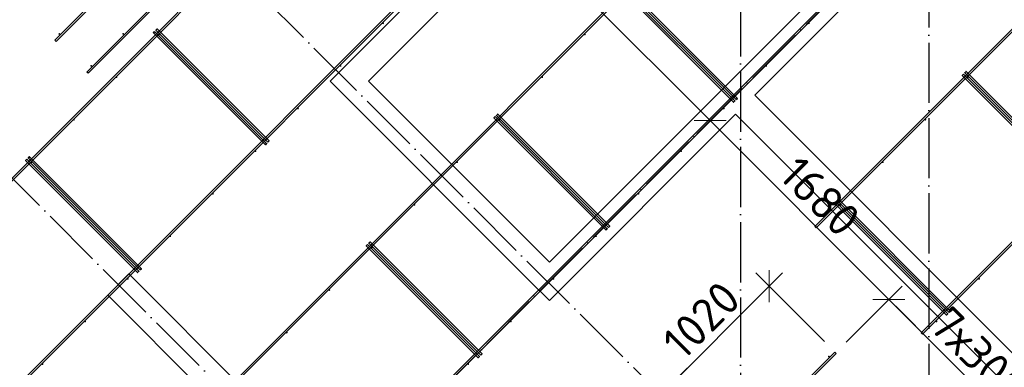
# Model space of a CAD drawing. Header units: millimetres. Extents: x -3483 to 105345, y -283423 to 72284.
# Tile 100 of 155: x 89111 to 95652, y 11119 to 13427. Entities that reach past the tile are written whole.
import ezdxf

# ---------------------------------------------------------------- set-up
doc = ezdxf.new("R2010")
doc.units = ezdxf.units.MM
doc.header["$PDMODE"] = 65
doc.linetypes.add('______11', pattern=[500, 400, -50, 0, -50])
doc.linetypes.add('______5', pattern=[1100, 800, -100, 100, -100])
for name, color, linetype, lineweight in [('Арм.стержн. Доп. арматура', 180, 'Continuous', 35), ('Колонна (2)', 7, 'Continuous', 35), ('Размерная линия_ общее', 7, 'Continuous', 13), ('Стена_ общее', 7, 'Continuous', 35)]:
    doc.layers.add(name, color=color, linetype=linetype, lineweight=lineweight)
doc.layers.add('Арм.стержн. Фиксатор', color=7, linetype='Continuous', lineweight=35, true_color=0x501e0f)
doc.layers.add('Осевая линия_ общее', color=7, linetype='______5', lineweight=13, true_color=0xa0a0a0)
doc.styles.add('ISOCPEUR', font='ISOCPEUR')
doc.dimstyles.new('DIMSTYLE_4', dxfattribs={"dimtxt": 220, "dimasz": 250, "dimexe": 0, "dimexo": 0, "dimgap": 110, "dimtad": 2, "dimdec": 0, "dimrnd": 5, "dimzin": 12, "dimdsep": 46, "dimtxsty": 'ISOCPEUR', "dimblk1": 'ALL_ML_STRICH', "dimblk2": 'ALL_ML_STRICH', "dimsah": 1, "dimcen": 0, "dimclrd": 7, "dimclre": 256, "dimclrt": 7, "dimadec": 0, "dimazin": 0, "dimtfac": 1, "dimtdec": 0, "dimtix": 1, "dimtmove": 2, "dimatfit": 3, "dimfxl": 0, "dimtzin": 0, "dimlwd": 0, "dimlwe": -3, "dimarcsym": 0})

# ---------------------------------------------------------------- blocks, each defined once
blk = doc.blocks.new('СЛОЖНЫЙ_ОБЪЕКТ_2')
at = {"layer": 'Колонна (2)', "color": 9, "lineweight": -3, "true_color": 0xc7c7c7, "transparency": 33554687}
for p, q in [((89836.5, 11739), (89695.1, 11597.6)), ((90861.8, 10713.7), (89836.5, 11739)), ((89695.1, 11597.6), (90720.4, 10572.3))]:
    blk.add_line(p, q, dxfattribs=at)
at = {"layer": 'Стена_ общее', "color": 9, "linetype": 'Continuous', "lineweight": -3, "true_color": 0xc7c7c7, "transparency": 33554687}
for p, q in [((93181.1, 15027.1), (91300.2, 13146.2)), ((91427.5, 13018.9), (93308.4, 14899.8)), ((94510.5, 13697.7), (92629.6, 11816.8)), ((93994.3, 12927), (94637.8, 13570.4)), ((91300.2, 13146.2), (91172.9, 13018.9)), ((91172.9, 13018.9), (92502.3, 11689.5)), ((92629.6, 11816.8), (91427.5, 13018.9)), ((95776.2, 11145.1), (93994.3, 12927)), ((92629.6, 11562.2), (93867, 12799.7)), ((93867, 12799.7), (95648.9, 11017.8)), ((92502.3, 11689.5), (92629.6, 11562.2))]:
    blk.add_line(p, q, dxfattribs=at)
blk = doc.blocks.new('ALL_ML_STRICH')
at = {"color": 0, "linetype": 'ByBlock', "lineweight": -2}
for p, q in [((-0.3, -0.3), (0.3, 0.3)), ((0, -0.5), (0, 0.5)), ((-1, 0), (0.5, 0))]:
    blk.add_line(p, q, dxfattribs=at)
blk = doc.blocks.new('*D652')
at = {"layer": 'DEFPOINTS', "color": 7, "linetype": 'Continuous', "lineweight": 13, "transparency": 33554687}
for p in [(91469, 14984), (91116.4, 14631.1), (93635.5, 12695.4)]:
    blk.add_point(p, dxfattribs=at)
at = {"layer": 'Размерная линия_ общее', "color": 253, "linetype": 'Continuous', "lineweight": -2, "true_color": 0xa0a0a0, "transparency": 33554687}
for p, q in [((91187, 14701.8), (91469, 14984)), ((93697.4, 12757.4), (93697.4, 12757.4))]:
    blk.add_line(p, q, dxfattribs=at)
at = {"layer": 'Размерная линия_ общее', "color": 7, "linetype": 'Continuous', "lineweight": -2, "transparency": 33554687}
blk.add_line((91469, 14984), (93697.4, 12757.4), dxfattribs=at)
at = {"layer": 'Размерная линия_ общее', "color": 7, "linetype": 'Continuous', "lineweight": 13, "transparency": 33554687, "xscale": 250, "yscale": 250, "zscale": 250}
for p, rotation in [((91469, 14984), 135.0228616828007), ((93697.4, 12757.4), 315.0228616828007)]:
    blk.add_blockref('ALL_ML_STRICH', p, dxfattribs=dict(at, rotation=rotation))
at = {"layer": 'Размерная линия_ общее', "color": 7, "linetype": 'Continuous', "lineweight": 13, "transparency": 33554687, "insert": (92719.7, 13960.6), "char_height": 220, "width": 880, "attachment_point": 5, "rotation": 315.02286, "style": 'ISOCPEUR'}
blk.add_mtext('\\A1;{3150}', dxfattribs=at)
blk = doc.blocks.new('*D653')
at = {"layer": 'DEFPOINTS', "color": 7, "linetype": 'Continuous', "lineweight": 13, "transparency": 33554687}
for p in [(93697.4, 12757.4), (93635.5, 12695.4), (94531.2, 11215.3)]:
    blk.add_point(p, dxfattribs=at)
at = {"layer": 'Размерная линия_ общее', "color": 253, "linetype": 'Continuous', "lineweight": -2, "true_color": 0xa0a0a0, "transparency": 33554687}
for p, q in [((93697.4, 12757.4), (93697.4, 12757.4)), ((94601.9, 11286.1), (94885.7, 11570.1))]:
    blk.add_line(p, q, dxfattribs=at)
at = {"layer": 'Размерная линия_ общее', "color": 7, "linetype": 'Continuous', "lineweight": -2, "transparency": 33554687}
blk.add_line((93697.4, 12757.4), (94885.7, 11570.1), dxfattribs=at)
at = {"layer": 'Размерная линия_ общее', "color": 7, "linetype": 'Continuous', "lineweight": 13, "transparency": 33554687, "xscale": 250, "yscale": 250, "zscale": 250}
for p, rotation in [((93697.4, 12757.4), 135.0228616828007), ((94885.7, 11570.1), 315.0228616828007)]:
    blk.add_blockref('ALL_ML_STRICH', p, dxfattribs=dict(at, rotation=rotation))
at = {"layer": 'Размерная линия_ общее', "color": 7, "linetype": 'Continuous', "lineweight": 13, "transparency": 33554687, "insert": (94428, 12253.6), "char_height": 220, "width": 880, "attachment_point": 5, "rotation": 315.02286, "style": 'ISOCPEUR'}
blk.add_mtext('\\A1;{1680}', dxfattribs=at)
blk = doc.blocks.new('*D654')
at = {"layer": 'DEFPOINTS', "color": 7, "linetype": 'Continuous', "lineweight": 13, "transparency": 33554687}
for p in [(94885.7, 11570.1), (94531.2, 11215.3), (96016.1, 9730.4)]:
    blk.add_point(p, dxfattribs=at)
at = {"layer": 'Размерная линия_ общее', "color": 253, "linetype": 'Continuous', "lineweight": -2, "true_color": 0xa0a0a0, "transparency": 33554687}
for p, q in [((94601.9, 11286.1), (94885.7, 11570.1)), ((96086.8, 9801.1), (96371.2, 10085.8))]:
    blk.add_line(p, q, dxfattribs=at)
at = {"layer": 'Размерная линия_ общее', "color": 7, "linetype": 'Continuous', "lineweight": -2, "transparency": 33554687}
blk.add_line((94885.7, 11570.1), (96371.2, 10085.8), dxfattribs=at)
at = {"layer": 'Размерная линия_ общее', "color": 7, "linetype": 'Continuous', "lineweight": 13, "transparency": 33554687, "xscale": 250, "yscale": 250, "zscale": 250}
for p, rotation in [((94885.7, 11570.1), 135.0228616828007), ((96371.2, 10085.8), 315.0228616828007)]:
    blk.add_blockref('ALL_ML_STRICH', p, dxfattribs=dict(at, rotation=rotation))
at = {"layer": 'Размерная линия_ общее', "color": 7, "linetype": 'Continuous', "lineweight": 13, "transparency": 33554687, "insert": (95298, 11539.8), "char_height": 220, "width": 11, "attachment_point": 1, "rotation": 315.02286, "line_spacing_factor": 0.60241, "style": 'ISOCPEUR'}
blk.add_mtext('7х300=2100', dxfattribs=at)
blk = doc.blocks.new('*D671')
at = {"layer": 'DEFPOINTS', "color": 7, "linetype": 'Continuous', "lineweight": 13, "transparency": 33554687}
for p in [(94090.2, 11657.2), (94527.4, 11220), (93369, 10936)]:
    blk.add_point(p, dxfattribs=at)
at = {"layer": 'Размерная линия_ общее', "color": 7, "linetype": 'Continuous', "lineweight": -2, "transparency": 33554687}
blk.add_line((94090.2, 11657.2), (93369, 10936), dxfattribs=at)
at = {"layer": 'Размерная линия_ общее', "color": 253, "linetype": 'Continuous', "lineweight": -2, "true_color": 0xa0a0a0, "transparency": 33554687}
for p, q in [((94456.7, 11290.7), (94090.2, 11657.2)), ((93369, 10936), (93369, 10936))]:
    blk.add_line(p, q, dxfattribs=at)
at = {"layer": 'Размерная линия_ общее', "color": 7, "linetype": 'Continuous', "lineweight": 13, "transparency": 33554687, "xscale": 250, "yscale": 250, "zscale": 250}
for p, rotation in [((94090.2, 11657.2), 44.99999999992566), ((93369, 10936), 224.9999999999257)]:
    blk.add_blockref('ALL_ML_STRICH', p, dxfattribs=dict(at, rotation=rotation))
at = {"layer": 'Размерная линия_ общее', "color": 7, "linetype": 'Continuous', "lineweight": 13, "transparency": 33554687, "insert": (93639.8, 11433.1), "char_height": 220, "width": 880, "attachment_point": 5, "rotation": 45, "style": 'ISOCPEUR'}
blk.add_mtext('\\A1;{1020}', dxfattribs=at)
blk = doc.blocks.new('СЛОЖНЫЙ_ОБЪЕКТ_10')
at = {"layer": 'Осевая линия_ общее', "color": 253, "linetype": '______11', "lineweight": -3, "true_color": 0xa0a0a0, "transparency": 33554687}
for p, q in [((87969.7, 7029.7), (100704.7, 19764.7)), ((95945.9, 8359.1), (87899, 16405.9)), ((93838.7, 7595.4), (86639.2, 14794.9))]:
    blk.add_line(p, q, dxfattribs=at)

msp = doc.modelspace()

# ---------------------------------------------------------------- hatches: boundary and pattern name
at = {"layer": 'Арм.стержн. Доп. арматура', "linetype": 'Continuous', "lineweight": 35, "transparency": 33554687}
for points in [[(89380, 13332.8), (89379.6, 13335.1), (89378.3, 13337.1), (89376.3, 13338.4), (89374, 13338.8), (89371.8, 13338.4), (89369.8, 13337.1), (89368.5, 13335.1), (89368, 13332.8), (89368.5, 13330.5), (89369.8, 13328.6), (89371.8, 13327.3), (89374, 13326.8), (89376.3, 13327.3), (89378.3, 13328.6), (89379.6, 13330.5)], [(89804.3, 13332.8), (89803.9, 13335.1), (89802.6, 13337.1), (89800.6, 13338.4), (89798.3, 13338.8), (89796, 13338.4), (89794.1, 13337.1), (89792.8, 13335.1), (89792.3, 13332.8), (89792.8, 13330.5), (89794.1, 13328.6), (89796, 13327.3), (89798.3, 13326.8), (89800.6, 13327.3), (89802.6, 13328.6), (89803.9, 13330.5)], [(89592.2, 13120.7), (89591.7, 13123), (89590.4, 13125), (89588.5, 13126.3), (89586.2, 13126.7), (89583.9, 13126.3), (89581.9, 13125), (89580.6, 13123), (89580.2, 13120.7), (89580.6, 13118.4), (89581.9, 13116.5), (89583.9, 13115.2), (89586.2, 13114.7), (89588.5, 13115.2), (89590.4, 13116.5), (89591.7, 13118.4)], [(94492.4, 11190.3), (94492, 11192.6), (94490.7, 11194.6), (94488.7, 11195.9), (94486.4, 11196.3), (94484.1, 11195.9), (94482.2, 11194.6), (94480.9, 11192.6), (94480.4, 11190.3), (94480.9, 11188), (94482.2, 11186.1), (94484.1, 11184.8), (94486.4, 11184.3), (94488.7, 11184.8), (94490.7, 11186.1), (94492, 11188)]]:
    msp.add_hatch(color=22, dxfattribs=at).paths.add_polyline_path(points)
at = {"layer": 'Арм.стержн. Фиксатор', "linetype": 'Continuous', "lineweight": 35, "transparency": 33554687}
for points in [[(91531.1, 13403.3), (91530.7, 13405.6), (91529.4, 13407.6), (91527.4, 13408.9), (91525.1, 13409.3), (91522.8, 13408.9), (91520.9, 13407.6), (91519.6, 13405.6), (91519.1, 13403.3), (91519.6, 13401.1), (91520.9, 13399.1), (91522.8, 13397.8), (91525.1, 13397.3), (91527.4, 13397.8), (91529.4, 13399.1), (91530.7, 13401.1)], [(94359.6, 13403.3), (94359.1, 13405.6), (94357.8, 13407.6), (94355.9, 13408.9), (94353.6, 13409.3), (94351.3, 13408.9), (94349.3, 13407.6), (94348, 13405.6), (94347.6, 13403.3), (94348, 13401.1), (94349.3, 13399.1), (94351.3, 13397.8), (94353.6, 13397.3), (94355.9, 13397.8), (94357.8, 13399.1), (94359.1, 13401.1)], [(90042.7, 13329.1), (90042.2, 13331.4), (90040.9, 13333.3), (90039, 13334.6), (90036.7, 13335.1), (90034.4, 13334.6), (90032.4, 13333.3), (90031.1, 13331.4), (90030.7, 13329.1), (90031.1, 13326.8), (90032.4, 13324.9), (90034.4, 13323.6), (90036.7, 13323.1), (90039, 13323.6), (90040.9, 13324.9), (90042.2, 13326.8)], [(92871.1, 13329.1), (92870.6, 13331.4), (92869.3, 13333.3), (92867.4, 13334.6), (92865.1, 13335.1), (92862.8, 13334.6), (92860.9, 13333.3), (92859.6, 13331.4), (92859.1, 13329.1), (92859.6, 13326.8), (92860.9, 13324.9), (92862.8, 13323.6), (92865.1, 13323.1), (92867.4, 13323.6), (92869.3, 13324.9), (92870.6, 13326.8)], [(91248.3, 13120.5), (91247.8, 13122.8), (91246.5, 13124.7), (91244.6, 13126), (91242.3, 13126.5), (91240, 13126), (91238, 13124.7), (91236.7, 13122.8), (91236.3, 13120.5), (91236.7, 13118.2), (91238, 13116.3), (91240, 13115), (91242.3, 13114.5), (91244.6, 13115), (91246.5, 13116.3), (91247.8, 13118.2)], [(94076.7, 13120.5), (94076.3, 13122.8), (94075, 13124.7), (94073, 13126), (94070.7, 13126.5), (94068.4, 13126), (94066.5, 13124.7), (94065.2, 13122.8), (94064.7, 13120.5), (94065.2, 13118.2), (94066.5, 13116.3), (94068.4, 13115), (94070.7, 13114.5), (94073, 13115), (94075, 13116.3), (94076.3, 13118.2)], [(89759.8, 13046.3), (89759.4, 13048.6), (89758.1, 13050.5), (89756.1, 13051.8), (89753.8, 13052.3), (89751.5, 13051.8), (89749.6, 13050.5), (89748.3, 13048.6), (89747.8, 13046.3), (89748.3, 13044), (89749.6, 13042), (89751.5, 13040.7), (89753.8, 13040.3), (89756.1, 13040.7), (89758.1, 13042), (89759.4, 13044)], [(92588.3, 13046.3), (92587.8, 13048.6), (92586.5, 13050.5), (92584.6, 13051.8), (92582.3, 13052.3), (92580, 13051.8), (92578, 13050.5), (92576.7, 13048.6), (92576.3, 13046.3), (92576.7, 13044), (92578, 13042), (92580, 13040.7), (92582.3, 13040.3), (92584.6, 13040.7), (92586.5, 13042), (92587.8, 13044)], [(95416.7, 13046.3), (95416.2, 13048.6), (95414.9, 13050.5), (95413, 13051.8), (95410.7, 13052.3), (95408.4, 13051.8), (95406.4, 13050.5), (95405.1, 13048.6), (95404.7, 13046.3), (95405.1, 13044), (95406.4, 13042), (95408.4, 13040.7), (95410.7, 13040.3), (95413, 13040.7), (95414.9, 13042), (95416.2, 13044)], [(90965.4, 12837.7), (90965, 12840), (90963.7, 12841.9), (90961.7, 12843.2), (90959.4, 12843.7), (90957.1, 12843.2), (90955.2, 12841.9), (90953.9, 12840), (90953.4, 12837.7), (90953.9, 12835.4), (90955.2, 12833.4), (90957.1, 12832.1), (90959.4, 12831.7), (90961.7, 12832.1), (90963.7, 12833.4), (90965, 12835.4)], [(93793.9, 12837.7), (93793.4, 12840), (93792.1, 12841.9), (93790.2, 12843.2), (93787.9, 12843.7), (93785.6, 12843.2), (93783.6, 12841.9), (93782.3, 12840), (93781.9, 12837.7), (93782.3, 12835.4), (93783.6, 12833.4), (93785.6, 12832.1), (93787.9, 12831.7), (93790.2, 12832.1), (93792.1, 12833.4), (93793.4, 12835.4)], [(89477, 12763.4), (89476.5, 12765.7), (89475.2, 12767.7), (89473.3, 12769), (89471, 12769.4), (89468.7, 12769), (89466.7, 12767.7), (89465.4, 12765.7), (89465, 12763.4), (89465.4, 12761.1), (89466.7, 12759.2), (89468.7, 12757.9), (89471, 12757.4), (89473.3, 12757.9), (89475.2, 12759.2), (89476.5, 12761.1)], [(92305.4, 12763.4), (92305, 12765.7), (92303.7, 12767.7), (92301.7, 12769), (92299.4, 12769.4), (92297.1, 12769), (92295.2, 12767.7), (92293.9, 12765.7), (92293.4, 12763.4), (92293.9, 12761.1), (92295.2, 12759.2), (92297.1, 12757.9), (92299.4, 12757.4), (92301.7, 12757.9), (92303.7, 12759.2), (92305, 12761.1)], [(95133.8, 12763.4), (95133.4, 12765.7), (95132.1, 12767.7), (95130.1, 12769), (95127.8, 12769.4), (95125.5, 12769), (95123.6, 12767.7), (95122.3, 12765.7), (95121.8, 12763.4), (95122.3, 12761.1), (95123.6, 12759.2), (95125.5, 12757.9), (95127.8, 12757.4), (95130.1, 12757.9), (95132.1, 12759.2), (95133.4, 12761.1)], [(90682.6, 12554.8), (90682.1, 12557.1), (90680.8, 12559.1), (90678.9, 12560.4), (90676.6, 12560.8), (90674.3, 12560.4), (90672.4, 12559.1), (90671.1, 12557.1), (90670.6, 12554.8), (90671.1, 12552.5), (90672.4, 12550.6), (90674.3, 12549.3), (90676.6, 12548.8), (90678.9, 12549.3), (90680.8, 12550.6), (90682.1, 12552.5)], [(93511, 12554.8), (93510.6, 12557.1), (93509.3, 12559.1), (93507.3, 12560.4), (93505, 12560.8), (93502.7, 12560.4), (93500.8, 12559.1), (93499.5, 12557.1), (93499, 12554.8), (93499.5, 12552.5), (93500.8, 12550.6), (93502.7, 12549.3), (93505, 12548.8), (93507.3, 12549.3), (93509.3, 12550.6), (93510.6, 12552.5)], [(89194.1, 12480.6), (89193.7, 12482.9), (89192.4, 12484.8), (89190.4, 12486.1), (89188.1, 12486.6), (89185.8, 12486.1), (89183.9, 12484.8), (89182.6, 12482.9), (89182.1, 12480.6), (89182.6, 12478.3), (89183.9, 12476.3), (89185.8, 12475), (89188.1, 12474.6), (89190.4, 12475), (89192.4, 12476.3), (89193.7, 12478.3)], [(92022.6, 12480.6), (92022.1, 12482.9), (92020.8, 12484.8), (92018.9, 12486.1), (92016.6, 12486.6), (92014.3, 12486.1), (92012.3, 12484.8), (92011, 12482.9), (92010.6, 12480.6), (92011, 12478.3), (92012.3, 12476.3), (92014.3, 12475), (92016.6, 12474.6), (92018.9, 12475), (92020.8, 12476.3), (92022.1, 12478.3)], [(94851, 12480.6), (94850.5, 12482.9), (94849.2, 12484.8), (94847.3, 12486.1), (94845, 12486.6), (94842.7, 12486.1), (94840.8, 12484.8), (94839.5, 12482.9), (94839, 12480.6), (94839.5, 12478.3), (94840.8, 12476.3), (94842.7, 12475), (94845, 12474.6), (94847.3, 12475), (94849.2, 12476.3), (94850.5, 12478.3)], [(90399.8, 12272), (90399.3, 12274.3), (90398, 12276.2), (90396.1, 12277.5), (90393.8, 12278), (90391.5, 12277.5), (90389.5, 12276.2), (90388.2, 12274.3), (90387.8, 12272), (90388.2, 12269.7), (90389.5, 12267.7), (90391.5, 12266.4), (90393.8, 12266), (90396.1, 12266.4), (90398, 12267.7), (90399.3, 12269.7)], [(93228.2, 12272), (93227.7, 12274.3), (93226.4, 12276.2), (93224.5, 12277.5), (93222.2, 12278), (93219.9, 12277.5), (93217.9, 12276.2), (93216.6, 12274.3), (93216.2, 12272), (93216.6, 12269.7), (93217.9, 12267.7), (93219.9, 12266.4), (93222.2, 12266), (93224.5, 12266.4), (93226.4, 12267.7), (93227.7, 12269.7)], [(91739.7, 12197.7), (91739.3, 12200), (91738, 12202), (91736, 12203.3), (91733.7, 12203.7), (91731.4, 12203.3), (91729.5, 12202), (91728.2, 12200), (91727.7, 12197.7), (91728.2, 12195.4), (91729.5, 12193.5), (91731.4, 12192.2), (91733.7, 12191.7), (91736, 12192.2), (91738, 12193.5), (91739.3, 12195.4)], [(94568.2, 12197.7), (94567.7, 12200), (94566.4, 12202), (94564.5, 12203.3), (94562.2, 12203.7), (94559.9, 12203.3), (94557.9, 12202), (94556.6, 12200), (94556.2, 12197.7), (94556.6, 12195.4), (94557.9, 12193.5), (94559.9, 12192.2), (94562.2, 12191.7), (94564.5, 12192.2), (94566.4, 12193.5), (94567.7, 12195.4)], [(90116.9, 11989.1), (90116.5, 11991.4), (90115.2, 11993.4), (90113.2, 11994.7), (90110.9, 11995.1), (90108.6, 11994.7), (90106.7, 11993.4), (90105.4, 11991.4), (90104.9, 11989.1), (90105.4, 11986.8), (90106.7, 11984.9), (90108.6, 11983.6), (90110.9, 11983.1), (90113.2, 11983.6), (90115.2, 11984.9), (90116.5, 11986.8)], [(92945.3, 11989.1), (92944.9, 11991.4), (92943.6, 11993.4), (92941.6, 11994.7), (92939.3, 11995.1), (92937, 11994.7), (92935.1, 11993.4), (92933.8, 11991.4), (92933.3, 11989.1), (92933.8, 11986.8), (92935.1, 11984.9), (92937, 11983.6), (92939.3, 11983.1), (92941.6, 11983.6), (92943.6, 11984.9), (92944.9, 11986.8)], [(91456.9, 11914.9), (91456.4, 11917.2), (91455.1, 11919.1), (91453.2, 11920.4), (91450.9, 11920.9), (91448.6, 11920.4), (91446.6, 11919.1), (91445.3, 11917.2), (91444.9, 11914.9), (91445.3, 11912.6), (91446.6, 11910.6), (91448.6, 11909.3), (91450.9, 11908.9), (91453.2, 11909.3), (91455.1, 11910.6), (91456.4, 11912.6)], [(89834.1, 11706.3), (89833.6, 11708.6), (89832.3, 11710.5), (89830.4, 11711.8), (89828.1, 11712.3), (89825.8, 11711.8), (89823.8, 11710.5), (89822.5, 11708.6), (89822.1, 11706.3), (89822.5, 11704), (89823.8, 11702), (89825.8, 11700.7), (89828.1, 11700.3), (89830.4, 11700.7), (89832.3, 11702), (89833.6, 11704)], [(92662.5, 11706.3), (92662, 11708.6), (92660.7, 11710.5), (92658.8, 11711.8), (92656.5, 11712.3), (92654.2, 11711.8), (92652.3, 11710.5), (92651, 11708.6), (92650.5, 11706.3), (92651, 11704), (92652.3, 11702), (92654.2, 11700.7), (92656.5, 11700.3), (92658.8, 11700.7), (92660.7, 11702), (92662, 11704)], [(95490.9, 11706.3), (95490.5, 11708.6), (95489.2, 11710.5), (95487.2, 11711.8), (95484.9, 11712.3), (95482.6, 11711.8), (95480.7, 11710.5), (95479.4, 11708.6), (95478.9, 11706.3), (95479.4, 11704), (95480.7, 11702), (95482.6, 11700.7), (95484.9, 11700.3), (95487.2, 11700.7), (95489.2, 11702), (95490.5, 11704)], [(91174, 11632), (91173.6, 11634.3), (91172.3, 11636.3), (91170.3, 11637.6), (91168, 11638), (91165.7, 11637.6), (91163.8, 11636.3), (91162.5, 11634.3), (91162, 11632), (91162.5, 11629.8), (91163.8, 11627.8), (91165.7, 11626.5), (91168, 11626), (91170.3, 11626.5), (91172.3, 11627.8), (91173.6, 11629.8)], [(89551.2, 11423.4), (89550.8, 11425.7), (89549.5, 11427.7), (89547.5, 11429), (89545.2, 11429.4), (89542.9, 11429), (89541, 11427.7), (89539.7, 11425.7), (89539.2, 11423.4), (89539.7, 11421.2), (89541, 11419.2), (89542.9, 11417.9), (89545.2, 11417.4), (89547.5, 11417.9), (89549.5, 11419.2), (89550.8, 11421.2)], [(92379.7, 11423.4), (92379.2, 11425.7), (92377.9, 11427.7), (92376, 11429), (92373.7, 11429.4), (92371.4, 11429), (92369.4, 11427.7), (92368.1, 11425.7), (92367.7, 11423.4), (92368.1, 11421.2), (92369.4, 11419.2), (92371.4, 11417.9), (92373.7, 11417.4), (92376, 11417.9), (92377.9, 11419.2), (92379.2, 11421.2)], [(95208.1, 11423.4), (95207.6, 11425.7), (95206.3, 11427.7), (95204.4, 11429), (95202.1, 11429.4), (95199.8, 11429), (95197.8, 11427.7), (95196.5, 11425.7), (95196.1, 11423.4), (95196.5, 11421.2), (95197.8, 11419.2), (95199.8, 11417.9), (95202.1, 11417.4), (95204.4, 11417.9), (95206.3, 11419.2), (95207.6, 11421.2)], [(90891.2, 11349.2), (90890.7, 11351.5), (90889.4, 11353.4), (90887.5, 11354.7), (90885.2, 11355.2), (90882.9, 11354.7), (90881, 11353.4), (90879.7, 11351.5), (90879.2, 11349.2), (90879.7, 11346.9), (90881, 11345), (90882.9, 11343.7), (90885.2, 11343.2), (90887.5, 11343.7), (90889.4, 11345), (90890.7, 11346.9)], [(89268.4, 11140.6), (89267.9, 11142.9), (89266.6, 11144.8), (89264.7, 11146.2), (89262.4, 11146.6), (89260.1, 11146.2), (89258.1, 11144.8), (89256.8, 11142.9), (89256.4, 11140.6), (89256.8, 11138.3), (89258.1, 11136.4), (89260.1, 11135.1), (89262.4, 11134.6), (89264.7, 11135.1), (89266.6, 11136.4), (89267.9, 11138.3)], [(92096.8, 11140.6), (92096.4, 11142.9), (92095.1, 11144.8), (92093.1, 11146.2), (92090.8, 11146.6), (92088.5, 11146.2), (92086.6, 11144.8), (92085.3, 11142.9), (92084.8, 11140.6), (92085.3, 11138.3), (92086.6, 11136.4), (92088.5, 11135.1), (92090.8, 11134.6), (92093.1, 11135.1), (92095.1, 11136.4), (92096.4, 11138.3)]]:
    msp.add_hatch(color=22, dxfattribs=at).paths.add_polyline_path(points)

# ---------------------------------------------------------------- linework, layer by layer
at = {"layer": 'Арм.стержн. Доп. арматура', "color": 22, "linetype": 'Continuous', "lineweight": 25, "transparency": 33554687}
for points in [[(90908.5, 14839), (89352.8, 13283.3), (89344.4, 13291.8), (90900, 14847.5), (90908.5, 14839)], [(90908.5, 14839), (89352.8, 13283.3), (89344.4, 13291.8), (90900, 14847.5), (90908.5, 14839)], [(91120.6, 14626.8), (89565, 13071.2), (89556.5, 13079.7), (91112.1, 14635.3), (91120.6, 14626.8)], [(91120.6, 14626.8), (89565, 13071.2), (89556.5, 13079.7), (91112.1, 14635.3), (91120.6, 14626.8)], [(94535.9, 11211.5), (92980.3, 9655.9), (92971.8, 9664.4), (94527.4, 11220), (94535.9, 11211.5)], [(94535.9, 11211.5), (92980.3, 9655.9), (92971.8, 9664.4), (94527.4, 11220), (94535.9, 11211.5)]]:
    msp.add_lwpolyline(points, dxfattribs=at)
at = {"layer": 'Арм.стержн. Фиксатор', "color": 22, "linetype": 'Continuous', "lineweight": 35, "transparency": 33554687}
for points in [[(85374.1, 5863.5), (99332.4, 19821.8), (99340.9, 19813.3), (85382.6, 5855.1), (85374.1, 5863.5)], [(85374.1, 5863.5), (99332.4, 19821.8), (99340.9, 19813.3), (85382.6, 5855.1), (85374.1, 5863.5)], [(86081.2, 5156.4), (100039.5, 19114.7), (100048, 19106.2), (86089.7, 5147.9), (86081.2, 5156.4)], [(86081.2, 5156.4), (100039.5, 19114.7), (100048, 19106.2), (86089.7, 5147.9), (86081.2, 5156.4)], [(93118.6, 13631.9), (93862.5, 12888), (93854, 12879.5), (93110.1, 13623.4), (93118.6, 13631.9)], [(93870.8, 12896.7), (93126.9, 13640.6), (93135.4, 13649.1), (93879.3, 12905.1), (93870.8, 12896.7)], [(90007.3, 13349.1), (90751.2, 12605.2), (90742.7, 12596.7), (89998.8, 13340.6), (90007.3, 13349.1)], [(90759.5, 12613.8), (90015.6, 13357.7), (90024.1, 13366.2), (90768, 12622.3), (90759.5, 12613.8)], [(96133.5, 12331), (95389.6, 13074.9), (95398.1, 13083.4), (96142, 12339.5), (96133.5, 12331)], [(95381.3, 13066.2), (96125.2, 12322.3), (96116.7, 12313.8), (95372.8, 13057.8), (95381.3, 13066.2)], [(92270, 12783.4), (93013.9, 12039.5), (93005.5, 12031), (92261.5, 12774.9), (92270, 12783.4)], [(93022.3, 12048.1), (92278.3, 12792), (92286.8, 12800.5), (93030.7, 12056.6), (93022.3, 12048.1)], [(89158.8, 12500.6), (89902.7, 11756.6), (89894.2, 11748.1), (89150.3, 12492.1), (89158.8, 12500.6)], [(89911, 11765.3), (89167.1, 12509.2), (89175.6, 12517.7), (89919.5, 11773.8), (89911, 11765.3)], [(95285, 11482.4), (94541.1, 12226.4), (94549.6, 12234.8), (95293.5, 11490.9), (95285, 11482.4)], [(94532.8, 12217.7), (95276.7, 11473.8), (95268.2, 11465.3), (94524.3, 12209.2), (94532.8, 12217.7)], [(91421.5, 11934.9), (92165.4, 11190.9), (92156.9, 11182.5), (91413, 11926.4), (91421.5, 11934.9)], [(92173.7, 11199.6), (91429.8, 11943.5), (91438.3, 11952), (92182.2, 11208.1), (92173.7, 11199.6)]]:
    msp.add_lwpolyline(points, dxfattribs=at)
at = {"layer": 'Арм.стержн. Фиксатор', "color": 22, "linetype": 'Continuous', "lineweight": 25, "transparency": 33554687}
for points in [[(83959.9, 7277.8), (96353.2, 19671.1), (96361.7, 19662.6), (83968.4, 7269.3), (83959.9, 7277.8)], [(83959.9, 7277.8), (96353.2, 19671.1), (96361.7, 19662.6), (83968.4, 7269.3), (83959.9, 7277.8)], [(84667, 6570.6), (97060.4, 18964), (97068.8, 18955.5), (84675.5, 6562.2), (84667, 6570.6)], [(84667, 6570.6), (97060.4, 18964), (97068.8, 18955.5), (84675.5, 6562.2), (84667, 6570.6)], [(94393.4, 12054.5), (100746.6, 18407.6), (100755.1, 18399.1), (94401.9, 12046), (94393.4, 12054.5)], [(94393.4, 12054.5), (100746.6, 18407.6), (100755.1, 18399.1), (94401.9, 12046), (94393.4, 12054.5)], [(95100.5, 11347.4), (101453.7, 17700.5), (101462.2, 17692), (95109, 11338.9), (95100.5, 11347.4)], [(95100.5, 11347.4), (101453.7, 17700.5), (101462.2, 17692), (95109, 11338.9), (95100.5, 11347.4)]]:
    msp.add_lwpolyline(points, dxfattribs=at)
at = {"layer": 'Осевая линия_ общее', "color": 253, "linetype": '______11', "lineweight": -3, "true_color": 0xa0a0a0, "transparency": 33554687}
for p, q in [((93900, 46590), (93900, -2827.9)), ((95150, 40780), (95150, -2827.9))]:
    msp.add_line(p, q, dxfattribs=at)

# ---------------------------------------------------------------- block references
msp.add_blockref('СЛОЖНЫЙ_ОБЪЕКТ_10', (0, 0), dxfattribs=at)
at = {"layer": 'Стена_ общее', "color": 9, "linetype": 'Continuous', "lineweight": -3, "true_color": 0xc7c7c7, "transparency": 33554687}
msp.add_blockref('СЛОЖНЫЙ_ОБЪЕКТ_2', (0, 0), dxfattribs=at)

# ---------------------------------------------------------------- dimensions: what is measured, and where the dimension line sits
at = {"layer": 'Размерная линия_ общее', "color": 7, "linetype": 'Continuous', "lineweight": 13, "transparency": 33554687}
for base, p1, p2, angle, picture, middle in [((93697.4, 12757.4), (91187, 14701.8), (93697.4, 12757.4), 315.02286, '*D652', (92719.7, 13960.6)), ((94885.7, 11570.1), (93697.4, 12757.4), (94601.9, 11286.1), 315.02286, '*D653', (94428, 12253.6)), ((93369, 10936), (94456.7, 11290.7), (93369, 10936), 225, '*D671', (93639.8, 11433.1))]:
    dim = msp.add_linear_dim(base=base, p1=p1, p2=p2, angle=angle, dimstyle='DIMSTYLE_4', override={"dimpost": '<>', "dimclrd": 7, "dimclre": 253, "dimclrt": 7, "dimlwd": 0, "dimlwe": 65533}, dxfattribs=at)
    dim.commit()
    dim.dimension.update_dxf_attribs({"geometry": picture, "text_midpoint": middle, "dimtype": 160})
dim = msp.add_linear_dim(base=(96371.2, 10085.8), p1=(94601.9, 11286.1), p2=(96086.8, 9801.1), angle=315.02286, text='7х300=2100', dimstyle='DIMSTYLE_4', override={"dimpost": '<>', "dimclrd": 7, "dimclre": 253, "dimclrt": 7, "dimlwd": 0, "dimlwe": 65533}, dxfattribs=at)
dim.commit()
dim.dimension.update_dxf_attribs({"geometry": '*D654', "text_midpoint": (95706.2, 10905.7), "dimtype": 160})

doc.saveas('drawing.dxf')
